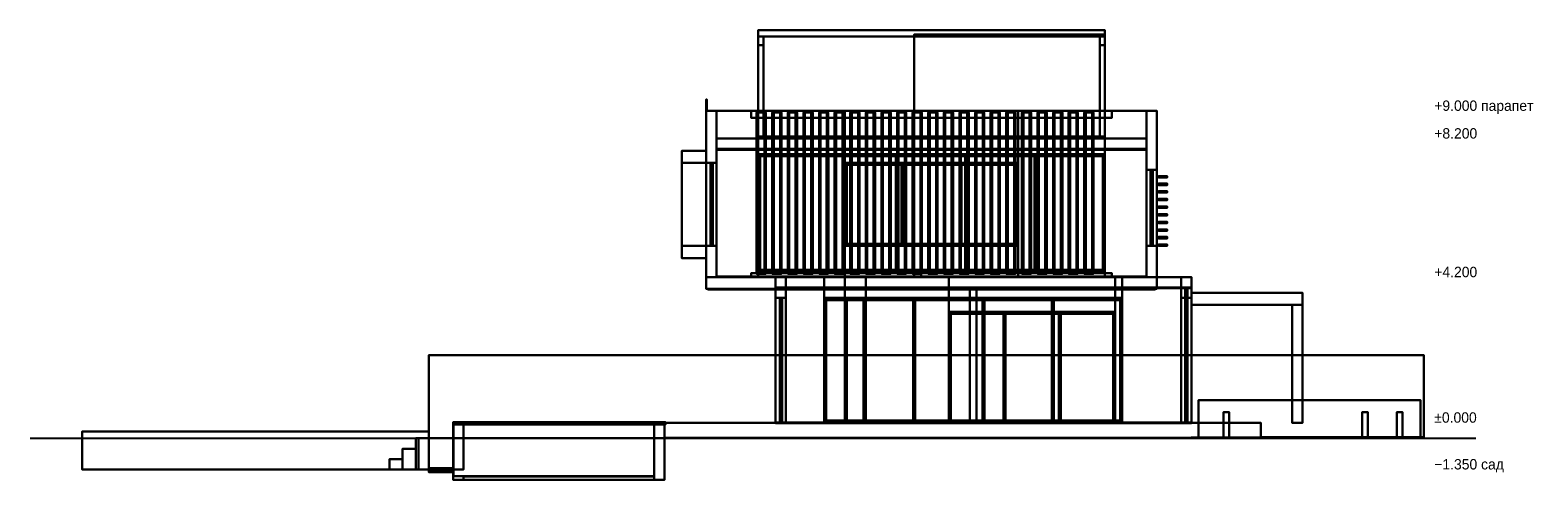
# Model space of a CAD drawing. Header units: metres. Extents: x -8.5 to 35, y -1.2 to 11.8.
import ezdxf

# ---------------------------------------------------------------- set-up
doc = ezdxf.new("R2010")
doc.units = ezdxf.units.M
for name, color, linetype in [('BOLLARD', 8, 'Continuous'), ('BRONZE', 8, 'Continuous'), ('CEILING', 8, 'Continuous'), ('COPING', 8, 'Continuous'), ('DECK_STONE', 8, 'Continuous'), ('DOOR_BRONZE', 8, 'Continuous'), ('FRAME', 8, 'Continuous'), ('GLASS', 5, 'Continuous'), ('GROUND', 8, 'Continuous'), ('HEDGE', 8, 'Continuous'), ('INTERIOR_FLOOR', 8, 'Continuous'), ('INTERIOR_WALL', 8, 'Continuous'), ('LEVEL', 3, 'Continuous'), ('PAVERS', 8, 'Continuous'), ('POOL_TILE', 8, 'Continuous'), ('RENDER_WHITE', 8, 'Continuous'), ('ROOF', 8, 'Continuous'), ('ROOF_DECK', 8, 'Continuous'), ('SOFFIT_WOOD', 8, 'Continuous'), ('TRAVERTINE', 8, 'Continuous')]:
    doc.layers.add(name, color=color, linetype=linetype)

msp = doc.modelspace()

# ---------------------------------------------------------------- linework, layer by layer
at = {"layer": 'BOLLARD'}
for points in [[(26.08, 0), (25.92, 0), (25.92, 0.75), (26.08, 0.75)], [(25.92, 0), (26.08, 0), (26.08, 0.75), (25.92, 0.75)], [(26.08, 0), (25.92, 0), (25.92, 0.75), (26.08, 0.75)], [(25.92, 0), (26.08, 0), (26.08, 0.75), (25.92, 0.75)], [(30.08, 0), (29.92, 0), (29.92, 0.75), (30.08, 0.75)], [(29.92, 0), (30.08, 0), (30.08, 0.75), (29.92, 0.75)], [(31.08, 0), (30.92, 0), (30.92, 0.75), (31.08, 0.75)], [(30.92, 0), (31.08, 0), (31.08, 0.75), (30.92, 0.75)], [(31.08, 0), (30.92, 0), (30.92, 0.75), (31.08, 0.75)], [(30.92, 0), (31.08, 0), (31.08, 0.75), (30.92, 0.75)]]:
    msp.add_lwpolyline(points, close=True, dxfattribs=at)
at = {"layer": 'BRONZE'}
for points in [[(22.5, 11.6), (12.5, 11.6), (12.5, 11.78), (22.5, 11.78)], [(12.5, 11.6), (22.5, 11.6), (22.5, 11.78), (12.5, 11.78)], [(22.5, 11.6), (12.5, 11.6), (12.5, 11.78), (22.5, 11.78)], [(12.5, 11.6), (22.5, 11.6), (22.5, 11.78), (12.5, 11.78)], [(22.5, 11.6), (12.5, 11.6), (12.5, 11.78), (22.5, 11.78)], [(12.5, 11.6), (22.5, 11.6), (22.5, 11.78), (12.5, 11.78)], [(22.5, 11.6), (12.5, 11.6), (12.5, 11.78), (22.5, 11.78)], [(12.5, 11.6), (22.5, 11.6), (22.5, 11.78), (12.5, 11.78)], [(22.5, 11.6), (12.5, 11.6), (12.5, 11.78), (22.5, 11.78)], [(12.5, 11.6), (22.5, 11.6), (22.5, 11.78), (12.5, 11.78)], [(22.5, 11.6), (12.5, 11.6), (12.5, 11.78), (22.5, 11.78)], [(12.5, 11.6), (22.5, 11.6), (22.5, 11.78), (12.5, 11.78)], [(22.5, 11.6), (12.5, 11.6), (12.5, 11.78), (22.5, 11.78)], [(12.5, 11.6), (22.5, 11.6), (22.5, 11.78), (12.5, 11.78)], [(22.5, 11.6), (12.5, 11.6), (12.5, 11.78), (22.5, 11.78)], [(12.5, 11.6), (22.5, 11.6), (22.5, 11.78), (12.5, 11.78)], [(22.5, 11.6), (12.5, 11.6), (12.5, 11.78), (22.5, 11.78)], [(12.5, 11.6), (22.5, 11.6), (22.5, 11.78), (12.5, 11.78)], [(22.5, 11.6), (12.5, 11.6), (12.5, 11.78), (22.5, 11.78)], [(12.5, 11.6), (22.5, 11.6), (22.5, 11.78), (12.5, 11.78)], [(22.5, 11.6), (12.5, 11.6), (12.5, 11.78), (22.5, 11.78)], [(12.5, 11.6), (22.5, 11.6), (22.5, 11.78), (12.5, 11.78)], [(22.5, 11.6), (12.5, 11.6), (12.5, 11.78), (22.5, 11.78)], [(12.5, 11.6), (22.5, 11.6), (22.5, 11.78), (12.5, 11.78)], [(22.5, 11.6), (12.5, 11.6), (12.5, 11.78), (22.5, 11.78)], [(12.5, 11.6), (22.5, 11.6), (22.5, 11.78), (12.5, 11.78)], [(22.5, 11.6), (12.5, 11.6), (12.5, 11.78), (22.5, 11.78)], [(12.5, 11.6), (22.5, 11.6), (22.5, 11.78), (12.5, 11.78)], [(22.5, 11.6), (12.5, 11.6), (12.5, 11.78), (22.5, 11.78)], [(12.5, 11.6), (22.5, 11.6), (22.5, 11.78), (12.5, 11.78)], [(22.5, 11.6), (12.5, 11.6), (12.5, 11.78), (22.5, 11.78)], [(12.5, 11.6), (22.5, 11.6), (22.5, 11.78), (12.5, 11.78)], [(22.5, 11.6), (12.5, 11.6), (12.5, 11.78), (22.5, 11.78)], [(12.5, 11.6), (22.5, 11.6), (22.5, 11.78), (12.5, 11.78)], [(22.5, 11.6), (12.5, 11.6), (12.5, 11.78), (22.5, 11.78)], [(12.5, 11.6), (22.5, 11.6), (22.5, 11.78), (12.5, 11.78)], [(22.5, 11.6), (12.5, 11.6), (12.5, 11.78), (22.5, 11.78)], [(12.5, 11.6), (22.5, 11.6), (22.5, 11.78), (12.5, 11.78)], [(22.5, 11.6), (12.5, 11.6), (12.5, 11.78), (22.5, 11.78)], [(12.5, 11.6), (22.5, 11.6), (22.5, 11.78), (12.5, 11.78)], [(22.5, 11.6), (12.5, 11.6), (12.5, 11.78), (22.5, 11.78)], [(12.5, 11.6), (22.5, 11.6), (22.5, 11.78), (12.5, 11.78)], [(22.5, 11.6), (12.5, 11.6), (12.5, 11.78), (22.5, 11.78)], [(12.5, 11.6), (22.5, 11.6), (22.5, 11.78), (12.5, 11.78)], [(22.5, 11.6), (12.5, 11.6), (12.5, 11.78), (22.5, 11.78)], [(12.5, 11.6), (22.5, 11.6), (22.5, 11.78), (12.5, 11.78)], [(22.5, 11.6), (12.5, 11.6), (12.5, 11.78), (22.5, 11.78)], [(12.5, 11.6), (22.5, 11.6), (22.5, 11.78), (12.5, 11.78)], [(22.5, 11.6), (12.5, 11.6), (12.5, 11.78), (22.5, 11.78)], [(12.5, 11.6), (22.5, 11.6), (22.5, 11.78), (12.5, 11.78)], [(22.5, 11.6), (12.5, 11.6), (12.5, 11.78), (22.5, 11.78)], [(12.5, 11.6), (22.5, 11.6), (22.5, 11.78), (12.5, 11.78)], [(22.5, 11.6), (12.5, 11.6), (12.5, 11.78), (22.5, 11.78)], [(12.5, 11.6), (22.5, 11.6), (22.5, 11.78), (12.5, 11.78)], [(22.5, 11.6), (12.5, 11.6), (12.5, 11.78), (22.5, 11.78)], [(12.5, 11.6), (22.5, 11.6), (22.5, 11.78), (12.5, 11.78)], [(22.5, 11.6), (12.5, 11.6), (12.5, 11.78), (22.5, 11.78)], [(12.5, 11.6), (22.5, 11.6), (22.5, 11.78), (12.5, 11.78)], [(22.5, 11.6), (12.5, 11.6), (12.5, 11.78), (22.5, 11.78)], [(12.5, 11.6), (22.5, 11.6), (22.5, 11.78), (12.5, 11.78)], [(22.5, 11.6), (12.5, 11.6), (12.5, 11.78), (22.5, 11.78)], [(12.5, 11.6), (22.5, 11.6), (22.5, 11.78), (12.5, 11.78)], [(22.5, 11.6), (12.5, 11.6), (12.5, 11.78), (22.5, 11.78)], [(12.5, 11.6), (22.5, 11.6), (22.5, 11.78), (12.5, 11.78)], [(22.5, 11.6), (12.5, 11.6), (12.5, 11.78), (22.5, 11.78)], [(12.5, 11.6), (22.5, 11.6), (22.5, 11.78), (12.5, 11.78)], [(22.5, 11.6), (12.5, 11.6), (12.5, 11.78), (22.5, 11.78)], [(12.5, 11.6), (22.5, 11.6), (22.5, 11.78), (12.5, 11.78)], [(22.5, 11.6), (12.5, 11.6), (12.5, 11.78), (22.5, 11.78)], [(12.5, 11.6), (22.5, 11.6), (22.5, 11.78), (12.5, 11.78)], [(22.5, 11.6), (12.5, 11.6), (12.5, 11.78), (22.5, 11.78)], [(12.5, 11.6), (22.5, 11.6), (22.5, 11.78), (12.5, 11.78)], [(22.5, 11.6), (12.5, 11.6), (12.5, 11.78), (22.5, 11.78)], [(12.5, 11.6), (22.5, 11.6), (22.5, 11.78), (12.5, 11.78)], [(22.5, 11.6), (12.5, 11.6), (12.5, 11.78), (22.5, 11.78)], [(12.5, 11.6), (22.5, 11.6), (22.5, 11.78), (12.5, 11.78)], [(22.5, 11.6), (12.5, 11.6), (12.5, 11.78), (22.5, 11.78)], [(12.5, 11.6), (22.5, 11.6), (22.5, 11.78), (12.5, 11.78)], [(22.5, 11.6), (12.5, 11.6), (12.5, 11.78), (22.5, 11.78)], [(12.5, 11.6), (22.5, 11.6), (22.5, 11.78), (12.5, 11.78)], [(22.5, 11.6), (12.5, 11.6), (12.5, 11.78), (22.5, 11.78)], [(12.5, 11.6), (22.5, 11.6), (22.5, 11.78), (12.5, 11.78)], [(22.5, 11.6), (12.5, 11.6), (12.5, 11.78), (22.5, 11.78)], [(12.5, 11.6), (22.5, 11.6), (22.5, 11.78), (12.5, 11.78)], [(22.5, 11.6), (12.5, 11.6), (12.5, 11.78), (22.5, 11.78)], [(12.5, 11.6), (22.5, 11.6), (22.5, 11.78), (12.5, 11.78)], [(22.5, 11.6), (12.5, 11.6), (12.5, 11.78), (22.5, 11.78)], [(12.5, 11.6), (22.5, 11.6), (22.5, 11.78), (12.5, 11.78)], [(22.5, 11.6), (12.5, 11.6), (12.5, 11.78), (22.5, 11.78)], [(12.5, 11.6), (22.5, 11.6), (22.5, 11.78), (12.5, 11.78)], [(22.5, 11.6), (12.5, 11.6), (12.5, 11.78), (22.5, 11.78)], [(12.5, 11.6), (22.5, 11.6), (22.5, 11.78), (12.5, 11.78)], [(22.5, 11.6), (12.5, 11.6), (12.5, 11.78), (22.5, 11.78)], [(12.5, 11.6), (22.5, 11.6), (22.5, 11.78), (12.5, 11.78)], [(22.5, 11.6), (12.5, 11.6), (12.5, 11.78), (22.5, 11.78)], [(12.5, 11.6), (22.5, 11.6), (22.5, 11.78), (12.5, 11.78)], [(22.5, 11.6), (12.5, 11.6), (12.5, 11.78), (22.5, 11.78)], [(12.5, 11.6), (22.5, 11.6), (22.5, 11.78), (12.5, 11.78)], [(22.5, 11.6), (12.5, 11.6), (12.5, 11.78), (22.5, 11.78)], [(12.5, 11.6), (22.5, 11.6), (22.5, 11.78), (12.5, 11.78)], [(22.5, 11.6), (12.5, 11.6), (12.5, 11.78), (22.5, 11.78)], [(12.5, 11.6), (22.5, 11.6), (22.5, 11.78), (12.5, 11.78)], [(22.5, 11.6), (12.5, 11.6), (12.5, 11.78), (22.5, 11.78)], [(12.5, 11.6), (22.5, 11.6), (22.5, 11.78), (12.5, 11.78)], [(22.5, 11.6), (12.5, 11.6), (12.5, 11.78), (22.5, 11.78)], [(12.5, 11.6), (22.5, 11.6), (22.5, 11.78), (12.5, 11.78)], [(22.5, 11.6), (12.5, 11.6), (12.5, 11.78), (22.5, 11.78)], [(12.5, 11.6), (22.5, 11.6), (22.5, 11.78), (12.5, 11.78)], [(22.5, 11.6), (12.5, 11.6), (12.5, 11.78), (22.5, 11.78)], [(12.5, 11.6), (22.5, 11.6), (22.5, 11.78), (12.5, 11.78)], [(22.5, 11.6), (12.5, 11.6), (12.5, 11.78), (22.5, 11.78)], [(12.5, 11.6), (22.5, 11.6), (22.5, 11.78), (12.5, 11.78)], [(22.5, 11.6), (12.5, 11.6), (12.5, 11.78), (22.5, 11.78)], [(12.5, 11.6), (22.5, 11.6), (22.5, 11.78), (12.5, 11.78)], [(22.5, 11.6), (12.5, 11.6), (12.5, 11.78), (22.5, 11.78)], [(12.5, 11.6), (22.5, 11.6), (22.5, 11.78), (12.5, 11.78)], [(22.5, 11.6), (12.5, 11.6), (12.5, 11.78), (22.5, 11.78)], [(12.5, 11.6), (22.5, 11.6), (22.5, 11.78), (12.5, 11.78)], [(22.5, 11.6), (12.5, 11.6), (12.5, 11.78), (22.5, 11.78)], [(12.5, 11.6), (22.5, 11.6), (22.5, 11.78), (12.5, 11.78)], [(22.5, 11.6), (12.5, 11.6), (12.5, 11.78), (22.5, 11.78)], [(12.5, 11.6), (22.5, 11.6), (22.5, 11.78), (12.5, 11.78)], [(22.5, 11.6), (12.5, 11.6), (12.5, 11.78), (22.5, 11.78)], [(12.5, 11.6), (22.5, 11.6), (22.5, 11.78), (12.5, 11.78)], [(22.5, 11.6), (12.5, 11.6), (12.5, 11.78), (22.5, 11.78)], [(12.5, 11.6), (22.5, 11.6), (22.5, 11.78), (12.5, 11.78)], [(12.65, 11.35), (12.5, 11.35), (12.5, 11.6), (12.65, 11.6)], [(12.5, 11.35), (12.65, 11.35), (12.65, 11.6), (12.5, 11.6)], [(12.65, 8.65), (12.5, 8.65), (12.5, 11.35), (12.65, 11.35)], [(12.5, 8.65), (12.65, 8.65), (12.65, 11.35), (12.5, 11.35)], [(12.65, 8.65), (12.5, 8.65), (12.5, 11.35), (12.65, 11.35)], [(12.5, 8.65), (12.65, 8.65), (12.65, 11.35), (12.5, 11.35)], [(22.5, 11.35), (22.35, 11.35), (22.35, 11.6), (22.5, 11.6)], [(22.35, 11.35), (22.5, 11.35), (22.5, 11.6), (22.35, 11.6)], [(22.5, 8.65), (22.35, 8.65), (22.35, 11.35), (22.5, 11.35)], [(22.35, 8.65), (22.5, 8.65), (22.5, 11.35), (22.35, 11.35)], [(22.5, 8.65), (22.35, 8.65), (22.35, 11.35), (22.5, 11.35)], [(22.35, 8.65), (22.5, 8.65), (22.5, 11.35), (22.35, 11.35)], [(22.7, 9.25), (12.3, 9.25), (12.3, 9.45), (22.7, 9.45)], [(12.3, 9.25), (22.7, 9.25), (22.7, 9.45), (12.3, 9.45)], [(12.6784, 4.75), (12.4534, 4.75), (12.4534, 9.4), (12.6784, 9.4)], [(12.4534, 4.75), (12.4967, 4.75), (12.4967, 9.4), (12.4534, 9.4)], [(12.4967, 4.75), (12.7217, 4.75), (12.7217, 9.4), (12.4967, 9.4)], [(12.7217, 4.75), (12.6784, 4.75), (12.6784, 9.4), (12.7217, 9.4)], [(13.1283, 4.75), (12.9033, 4.75), (12.9033, 9.4), (13.1283, 9.4)], [(12.9033, 4.75), (12.9466, 4.75), (12.9466, 9.4), (12.9033, 9.4)], [(12.9466, 4.75), (13.1716, 4.75), (13.1716, 9.4), (12.9466, 9.4)], [(13.1716, 4.75), (13.1283, 4.75), (13.1283, 9.4), (13.1716, 9.4)], [(13.5784, 4.75), (13.3534, 4.75), (13.3534, 9.4), (13.5784, 9.4)], [(13.3534, 4.75), (13.3966, 4.75), (13.3966, 9.4), (13.3534, 9.4)], [(13.3966, 4.75), (13.6217, 4.75), (13.6217, 9.4), (13.3966, 9.4)], [(13.6217, 4.75), (13.5784, 4.75), (13.5784, 9.4), (13.6217, 9.4)], [(14.0283, 4.75), (13.8034, 4.75), (13.8034, 9.4), (14.0283, 9.4)], [(13.8034, 4.75), (13.8467, 4.75), (13.8467, 9.4), (13.8034, 9.4)], [(13.8467, 4.75), (14.0716, 4.75), (14.0716, 9.4), (13.8467, 9.4)], [(14.0716, 4.75), (14.0283, 4.75), (14.0283, 9.4), (14.0716, 9.4)], [(14.4784, 4.75), (14.2533, 4.75), (14.2533, 9.4), (14.4784, 9.4)], [(14.2533, 4.75), (14.2966, 4.75), (14.2966, 9.4), (14.2533, 9.4)], [(14.2966, 4.75), (14.5216, 4.75), (14.5216, 9.4), (14.2966, 9.4)], [(14.5216, 4.75), (14.4784, 4.75), (14.4784, 9.4), (14.5216, 9.4)], [(14.9284, 4.75), (14.7034, 4.75), (14.7034, 9.4), (14.9284, 9.4)], [(14.7034, 4.75), (14.7467, 4.75), (14.7467, 9.4), (14.7034, 9.4)], [(14.7467, 4.75), (14.9717, 4.75), (14.9717, 9.4), (14.7467, 9.4)], [(14.9717, 4.75), (14.9284, 4.75), (14.9284, 9.4), (14.9717, 9.4)], [(15.3783, 4.75), (15.1533, 4.75), (15.1533, 9.4), (15.3783, 9.4)], [(15.1533, 4.75), (15.1966, 4.75), (15.1966, 9.4), (15.1533, 9.4)], [(15.1966, 4.75), (15.4216, 4.75), (15.4216, 9.4), (15.1966, 9.4)], [(15.4216, 4.75), (15.3783, 4.75), (15.3783, 9.4), (15.4216, 9.4)], [(15.8284, 4.75), (15.6034, 4.75), (15.6034, 9.4), (15.8284, 9.4)], [(15.6034, 4.75), (15.6466, 4.75), (15.6466, 9.4), (15.6034, 9.4)], [(15.6466, 4.75), (15.8717, 4.75), (15.8717, 9.4), (15.6466, 9.4)], [(15.8717, 4.75), (15.8284, 4.75), (15.8284, 9.4), (15.8717, 9.4)], [(16.2783, 4.75), (16.0533, 4.75), (16.0533, 9.4), (16.2783, 9.4)], [(16.0533, 4.75), (16.0967, 4.75), (16.0967, 9.4), (16.0533, 9.4)], [(16.0967, 4.75), (16.3217, 4.75), (16.3217, 9.4), (16.0967, 9.4)], [(16.3217, 4.75), (16.2783, 4.75), (16.2783, 9.4), (16.3217, 9.4)], [(16.7283, 4.75), (16.5034, 4.75), (16.5034, 9.4), (16.7283, 9.4)], [(16.5034, 4.75), (16.5466, 4.75), (16.5466, 9.4), (16.5034, 9.4)], [(16.5466, 4.75), (16.7717, 4.75), (16.7717, 9.4), (16.5466, 9.4)], [(16.7717, 4.75), (16.7283, 4.75), (16.7283, 9.4), (16.7717, 9.4)], [(17.1783, 4.75), (16.9534, 4.75), (16.9534, 9.4), (17.1783, 9.4)], [(16.9534, 4.75), (16.9966, 4.75), (16.9966, 9.4), (16.9534, 9.4)], [(16.9966, 4.75), (17.2217, 4.75), (17.2217, 9.4), (16.9966, 9.4)], [(17.2217, 4.75), (17.1783, 4.75), (17.1783, 9.4), (17.2217, 9.4)], [(17.6284, 4.75), (17.4033, 4.75), (17.4033, 9.4), (17.6284, 9.4)], [(17.4033, 4.75), (17.4467, 4.75), (17.4467, 9.4), (17.4033, 9.4)], [(17.4467, 4.75), (17.6716, 4.75), (17.6716, 9.4), (17.4467, 9.4)], [(17.6716, 4.75), (17.6284, 4.75), (17.6284, 9.4), (17.6716, 9.4)], [(18.0784, 4.75), (17.8533, 4.75), (17.8533, 9.4), (18.0784, 9.4)], [(17.8533, 4.75), (17.8967, 4.75), (17.8967, 9.4), (17.8533, 9.4)], [(17.8967, 4.75), (18.1216, 4.75), (18.1216, 9.4), (17.8967, 9.4)], [(18.1216, 4.75), (18.0784, 4.75), (18.0784, 9.4), (18.1216, 9.4)], [(18.5283, 4.75), (18.3033, 4.75), (18.3033, 9.4), (18.5283, 9.4)], [(18.3033, 4.75), (18.3467, 4.75), (18.3467, 9.4), (18.3033, 9.4)], [(18.3467, 4.75), (18.5717, 4.75), (18.5717, 9.4), (18.3467, 9.4)], [(18.5717, 4.75), (18.5283, 4.75), (18.5283, 9.4), (18.5717, 9.4)], [(18.9783, 4.75), (18.7534, 4.75), (18.7534, 9.4), (18.9783, 9.4)], [(18.7534, 4.75), (18.7966, 4.75), (18.7966, 9.4), (18.7534, 9.4)], [(18.7966, 4.75), (19.0217, 4.75), (19.0217, 9.4), (18.7966, 9.4)], [(19.0217, 4.75), (18.9783, 4.75), (18.9783, 9.4), (19.0217, 9.4)], [(19.4283, 4.75), (19.2034, 4.75), (19.2034, 9.4), (19.4283, 9.4)], [(19.2034, 4.75), (19.2466, 4.75), (19.2466, 9.4), (19.2034, 9.4)], [(19.2466, 4.75), (19.4717, 4.75), (19.4717, 9.4), (19.2466, 9.4)], [(19.4717, 4.75), (19.4283, 4.75), (19.4283, 9.4), (19.4717, 9.4)], [(19.8784, 4.75), (19.6533, 4.75), (19.6533, 9.4), (19.8784, 9.4)], [(19.6533, 4.75), (19.6967, 4.75), (19.6967, 9.4), (19.6533, 9.4)], [(19.6967, 4.75), (19.9216, 4.75), (19.9216, 9.4), (19.6967, 9.4)], [(19.9216, 4.75), (19.8784, 4.75), (19.8784, 9.4), (19.9216, 9.4)], [(20.3284, 4.75), (20.1033, 4.75), (20.1033, 9.4), (20.3284, 9.4)], [(20.1033, 4.75), (20.1467, 4.75), (20.1467, 9.4), (20.1033, 9.4)], [(20.1467, 4.75), (20.3716, 4.75), (20.3716, 9.4), (20.1467, 9.4)], [(20.3716, 4.75), (20.3284, 4.75), (20.3284, 9.4), (20.3716, 9.4)], [(20.7783, 4.75), (20.5533, 4.75), (20.5533, 9.4), (20.7783, 9.4)], [(20.5533, 4.75), (20.5967, 4.75), (20.5967, 9.4), (20.5533, 9.4)], [(20.5967, 4.75), (20.8217, 4.75), (20.8217, 9.4), (20.5967, 9.4)], [(20.8217, 4.75), (20.7783, 4.75), (20.7783, 9.4), (20.8217, 9.4)], [(21.2283, 4.75), (21.0034, 4.75), (21.0034, 9.4), (21.2283, 9.4)], [(21.0034, 4.75), (21.0466, 4.75), (21.0466, 9.4), (21.0034, 9.4)], [(21.0466, 4.75), (21.2717, 4.75), (21.2717, 9.4), (21.0466, 9.4)], [(21.2717, 4.75), (21.2283, 4.75), (21.2283, 9.4), (21.2717, 9.4)], [(21.6783, 4.75), (21.4534, 4.75), (21.4534, 9.4), (21.6783, 9.4)], [(21.4534, 4.75), (21.4966, 4.75), (21.4966, 9.4), (21.4534, 9.4)], [(21.4966, 4.75), (21.7217, 4.75), (21.7217, 9.4), (21.4966, 9.4)], [(21.7217, 4.75), (21.6783, 4.75), (21.6783, 9.4), (21.7217, 9.4)], [(22.1284, 4.75), (21.9033, 4.75), (21.9033, 9.4), (22.1284, 9.4)], [(21.9033, 4.75), (21.9467, 4.75), (21.9467, 9.4), (21.9033, 9.4)], [(21.9467, 4.75), (22.1716, 4.75), (22.1716, 9.4), (21.9467, 9.4)], [(22.1716, 4.75), (22.1284, 4.75), (22.1284, 9.4), (22.1716, 9.4)], [(24.3, 7.53), (24.05, 7.53), (24.05, 7.57), (24.3, 7.57)], [(24.05, 7.53), (24.3, 7.53), (24.3, 7.57), (24.05, 7.57)], [(24.3, 7.53), (24.05, 7.53), (24.05, 7.57), (24.3, 7.57)], [(24.05, 7.53), (24.3, 7.53), (24.3, 7.57), (24.05, 7.57)], [(24.3, 7.53), (24.05, 7.53), (24.05, 7.57), (24.3, 7.57)], [(24.05, 7.53), (24.3, 7.53), (24.3, 7.57), (24.05, 7.57)], [(24.3, 7.31), (24.05, 7.31), (24.05, 7.35), (24.3, 7.35)], [(24.05, 7.31), (24.3, 7.31), (24.3, 7.35), (24.05, 7.35)], [(24.3, 7.31), (24.05, 7.31), (24.05, 7.35), (24.3, 7.35)], [(24.05, 7.31), (24.3, 7.31), (24.3, 7.35), (24.05, 7.35)], [(24.3, 7.31), (24.05, 7.31), (24.05, 7.35), (24.3, 7.35)], [(24.05, 7.31), (24.3, 7.31), (24.3, 7.35), (24.05, 7.35)], [(24.3, 7.09), (24.05, 7.09), (24.05, 7.13), (24.3, 7.13)], [(24.05, 7.09), (24.3, 7.09), (24.3, 7.13), (24.05, 7.13)], [(24.3, 7.09), (24.05, 7.09), (24.05, 7.13), (24.3, 7.13)], [(24.05, 7.09), (24.3, 7.09), (24.3, 7.13), (24.05, 7.13)], [(24.3, 7.09), (24.05, 7.09), (24.05, 7.13), (24.3, 7.13)], [(24.05, 7.09), (24.3, 7.09), (24.3, 7.13), (24.05, 7.13)], [(24.3, 6.87), (24.05, 6.87), (24.05, 6.91), (24.3, 6.91)], [(24.05, 6.87), (24.3, 6.87), (24.3, 6.91), (24.05, 6.91)], [(24.3, 6.87), (24.05, 6.87), (24.05, 6.91), (24.3, 6.91)], [(24.05, 6.87), (24.3, 6.87), (24.3, 6.91), (24.05, 6.91)], [(24.3, 6.87), (24.05, 6.87), (24.05, 6.91), (24.3, 6.91)], [(24.05, 6.87), (24.3, 6.87), (24.3, 6.91), (24.05, 6.91)], [(24.3, 6.65), (24.05, 6.65), (24.05, 6.69), (24.3, 6.69)], [(24.05, 6.65), (24.3, 6.65), (24.3, 6.69), (24.05, 6.69)], [(24.3, 6.65), (24.05, 6.65), (24.05, 6.69), (24.3, 6.69)], [(24.05, 6.65), (24.3, 6.65), (24.3, 6.69), (24.05, 6.69)], [(24.3, 6.65), (24.05, 6.65), (24.05, 6.69), (24.3, 6.69)], [(24.05, 6.65), (24.3, 6.65), (24.3, 6.69), (24.05, 6.69)], [(24.3, 6.43), (24.05, 6.43), (24.05, 6.47), (24.3, 6.47)], [(24.05, 6.43), (24.3, 6.43), (24.3, 6.47), (24.05, 6.47)], [(24.3, 6.43), (24.05, 6.43), (24.05, 6.47), (24.3, 6.47)], [(24.05, 6.43), (24.3, 6.43), (24.3, 6.47), (24.05, 6.47)], [(24.3, 6.43), (24.05, 6.43), (24.05, 6.47), (24.3, 6.47)], [(24.05, 6.43), (24.3, 6.43), (24.3, 6.47), (24.05, 6.47)], [(24.3, 6.21), (24.05, 6.21), (24.05, 6.25), (24.3, 6.25)], [(24.05, 6.21), (24.3, 6.21), (24.3, 6.25), (24.05, 6.25)], [(24.3, 6.21), (24.05, 6.21), (24.05, 6.25), (24.3, 6.25)], [(24.05, 6.21), (24.3, 6.21), (24.3, 6.25), (24.05, 6.25)], [(24.3, 6.21), (24.05, 6.21), (24.05, 6.25), (24.3, 6.25)], [(24.05, 6.21), (24.3, 6.21), (24.3, 6.25), (24.05, 6.25)], [(24.3, 5.99), (24.05, 5.99), (24.05, 6.03), (24.3, 6.03)], [(24.05, 5.99), (24.3, 5.99), (24.3, 6.03), (24.05, 6.03)], [(24.3, 5.99), (24.05, 5.99), (24.05, 6.03), (24.3, 6.03)], [(24.05, 5.99), (24.3, 5.99), (24.3, 6.03), (24.05, 6.03)], [(24.3, 5.99), (24.05, 5.99), (24.05, 6.03), (24.3, 6.03)], [(24.05, 5.99), (24.3, 5.99), (24.3, 6.03), (24.05, 6.03)], [(24.3, 5.77), (24.05, 5.77), (24.05, 5.81), (24.3, 5.81)], [(24.05, 5.77), (24.3, 5.77), (24.3, 5.81), (24.05, 5.81)], [(24.3, 5.77), (24.05, 5.77), (24.05, 5.81), (24.3, 5.81)], [(24.05, 5.77), (24.3, 5.77), (24.3, 5.81), (24.05, 5.81)], [(24.3, 5.77), (24.05, 5.77), (24.05, 5.81), (24.3, 5.81)], [(24.05, 5.77), (24.3, 5.77), (24.3, 5.81), (24.05, 5.81)], [(24.3, 5.55), (24.05, 5.55), (24.05, 5.59), (24.3, 5.59)], [(24.05, 5.55), (24.3, 5.55), (24.3, 5.59), (24.05, 5.59)], [(24.3, 5.55), (24.05, 5.55), (24.05, 5.59), (24.3, 5.59)], [(24.05, 5.55), (24.3, 5.55), (24.3, 5.59), (24.05, 5.59)], [(24.3, 5.55), (24.05, 5.55), (24.05, 5.59), (24.3, 5.59)], [(24.05, 5.55), (24.3, 5.55), (24.3, 5.59), (24.05, 5.59)], [(22.7, 4.65), (12.3, 4.65), (12.3, 4.77), (22.7, 4.77)], [(12.3, 4.65), (22.7, 4.65), (22.7, 4.77), (12.3, 4.77)]]:
    msp.add_lwpolyline(points, close=True, dxfattribs=at)
at = {"layer": 'CEILING'}
for points in [[(23.7, 8.33), (11.3, 8.33), (11.3, 8.35), (23.7, 8.35)], [(11.3, 8.33), (23.7, 8.33), (23.7, 8.35), (11.3, 8.35)], [(25, 4.33), (13, 4.33), (13, 4.35), (25, 4.35)], [(13, 4.33), (25, 4.33), (25, 4.35), (13, 4.35)]]:
    msp.add_lwpolyline(points, close=True, dxfattribs=at)
at = {"layer": 'COPING'}
for points in [[(9.83, 0.4), (3.7, 0.4), (3.7, 0.47), (9.83, 0.47)], [(3.7, 0.4), (9.83, 0.4), (9.83, 0.47), (3.7, 0.47)], [(9.83, 0.4), (3.7, 0.4), (3.7, 0.47), (9.83, 0.47)], [(3.7, 0.4), (9.83, 0.4), (9.83, 0.47), (3.7, 0.47)], [(9.83, 0.4), (9.48, 0.4), (9.48, 0.47), (9.83, 0.47)], [(9.48, 0.4), (9.83, 0.4), (9.83, 0.47), (9.48, 0.47)]]:
    msp.add_lwpolyline(points, close=True, dxfattribs=at)
at = {"layer": 'DECK_STONE'}
for points in [[(27, 0), (9.8, 0), (9.8, 0.45), (27, 0.45)], [(9.8, 0), (27, 0), (27, 0.45), (9.8, 0.45)], [(3, -0.9), (2.62, -0.9), (2.62, 0), (3, 0)], [(2.62, -0.9), (3, -0.9), (3, 0), (2.62, 0)], [(2.62, -0.9), (2.24, -0.9), (2.24, -0.3), (2.62, -0.3)], [(2.24, -0.9), (2.62, -0.9), (2.62, -0.3), (2.24, -0.3)], [(2.24, -0.9), (1.86, -0.9), (1.86, -0.6), (2.24, -0.6)], [(1.86, -0.9), (2.24, -0.9), (2.24, -0.6), (1.86, -0.6)]]:
    msp.add_lwpolyline(points, close=True, dxfattribs=at)
at = {"layer": 'DOOR_BRONZE'}
for points in [[(24.851, 0.48), (24.839, 0.48), (24.839, 4.32), (24.851, 4.32)], [(24.839, 0.48), (24.851, 0.48), (24.851, 4.32), (24.839, 4.32)]]:
    msp.add_lwpolyline(points, close=True, dxfattribs=at)
at = {"layer": 'FRAME'}
for points in [[(11.02, 9.75), (11, 9.75), (11, 9.78), (11.02, 9.78)], [(11, 9.75), (11.02, 9.75), (11.02, 9.78), (11, 9.78)], [(11.19, 7.89), (11.12, 7.89), (11.12, 7.95), (11.19, 7.95)], [(11.19, 5.55), (11.12, 5.55), (11.12, 7.95), (11.19, 7.95)], [(11.12, 5.55), (11.19, 5.55), (11.19, 7.95), (11.12, 7.95)], [(11.19, 5.55), (11.12, 5.55), (11.12, 7.95), (11.19, 7.95)], [(11.12, 5.55), (11.19, 5.55), (11.19, 7.95), (11.12, 7.95)], [(11.19, 5.55), (11.12, 5.55), (11.12, 7.95), (11.19, 7.95)], [(11.12, 5.55), (11.19, 5.55), (11.19, 7.95), (11.12, 7.95)], [(11.19, 5.55), (11.12, 5.55), (11.12, 7.95), (11.19, 7.95)], [(11.12, 5.55), (11.19, 5.55), (11.19, 7.95), (11.12, 7.95)], [(11.19, 5.55), (11.12, 5.55), (11.12, 7.95), (11.19, 7.95)], [(11.12, 5.55), (11.19, 5.55), (11.19, 7.95), (11.12, 7.95)], [(11.19, 5.55), (11.12, 5.55), (11.12, 7.95), (11.19, 7.95)], [(11.12, 5.55), (11.19, 5.55), (11.19, 7.95), (11.12, 7.95)], [(11.19, 5.55), (11.12, 5.55), (11.12, 7.95), (11.19, 7.95)], [(11.12, 5.55), (11.19, 5.55), (11.19, 7.95), (11.12, 7.95)], [(11.19, 5.55), (11.12, 5.55), (11.12, 7.95), (11.19, 7.95)], [(11.12, 7.89), (11.19, 7.89), (11.19, 7.95), (11.12, 7.95)], [(11.12, 5.55), (11.19, 5.55), (11.19, 7.95), (11.12, 7.95)], [(22.5, 8.14), (12.5, 8.14), (12.5, 8.2), (22.5, 8.2)], [(12.56, 4.8), (12.5, 4.8), (12.5, 8.2), (12.56, 8.2)], [(12.5, 8.14), (22.5, 8.14), (22.5, 8.2), (12.5, 8.2)], [(12.5, 4.8), (12.56, 4.8), (12.56, 8.2), (12.5, 8.2)], [(14.53, 4.8), (14.47, 4.8), (14.47, 8.2), (14.53, 8.2)], [(14.47, 4.8), (14.53, 4.8), (14.53, 8.2), (14.47, 8.2)], [(20, 7.89), (15, 7.89), (15, 7.95), (20, 7.95)], [(15.06, 5.55), (15, 5.55), (15, 7.95), (15.06, 7.95)], [(15, 7.89), (20, 7.89), (20, 7.95), (15, 7.95)], [(15, 5.55), (15.06, 5.55), (15.06, 7.95), (15, 7.95)], [(16.53, 4.8), (16.47, 4.8), (16.47, 8.2), (16.53, 8.2)], [(16.47, 4.8), (16.53, 4.8), (16.53, 8.2), (16.47, 8.2)], [(16.6967, 5.55), (16.6367, 5.55), (16.6367, 7.95), (16.6967, 7.95)], [(16.6367, 5.55), (16.6967, 5.55), (16.6967, 7.95), (16.6367, 7.95)], [(18.3633, 5.55), (18.3033, 5.55), (18.3033, 7.95), (18.3633, 7.95)], [(18.3033, 5.55), (18.3633, 5.55), (18.3633, 7.95), (18.3033, 7.95)], [(18.53, 4.8), (18.47, 4.8), (18.47, 8.2), (18.53, 8.2)], [(18.47, 4.8), (18.53, 4.8), (18.53, 8.2), (18.47, 8.2)], [(20, 5.55), (19.94, 5.55), (19.94, 7.95), (20, 7.95)], [(19.94, 5.55), (20, 5.55), (20, 7.95), (19.94, 7.95)], [(20.53, 4.8), (20.47, 4.8), (20.47, 8.2), (20.53, 8.2)], [(20.47, 4.8), (20.53, 4.8), (20.53, 8.2), (20.47, 8.2)], [(22.5, 4.8), (22.44, 4.8), (22.44, 8.2), (22.5, 8.2)], [(22.44, 4.8), (22.5, 4.8), (22.5, 8.2), (22.44, 8.2)], [(23.88, 7.69), (23.81, 7.69), (23.81, 7.75), (23.88, 7.75)], [(23.88, 5.55), (23.81, 5.55), (23.81, 7.75), (23.88, 7.75)], [(23.81, 5.55), (23.88, 5.55), (23.88, 7.75), (23.81, 7.75)], [(23.88, 5.55), (23.81, 5.55), (23.81, 7.75), (23.88, 7.75)], [(23.81, 5.55), (23.88, 5.55), (23.88, 7.75), (23.81, 7.75)], [(23.88, 5.55), (23.81, 5.55), (23.81, 7.75), (23.88, 7.75)], [(23.81, 7.69), (23.88, 7.69), (23.88, 7.75), (23.81, 7.75)], [(23.81, 5.55), (23.88, 5.55), (23.88, 7.75), (23.81, 7.75)], [(23.88, 7.69), (23.81, 7.69), (23.81, 7.75), (23.88, 7.75)], [(23.88, 5.55), (23.81, 5.55), (23.81, 7.75), (23.88, 7.75)], [(23.81, 5.55), (23.88, 5.55), (23.88, 7.75), (23.81, 7.75)], [(23.88, 5.55), (23.81, 5.55), (23.81, 7.75), (23.88, 7.75)], [(23.81, 5.55), (23.88, 5.55), (23.88, 7.75), (23.81, 7.75)], [(23.88, 5.55), (23.81, 5.55), (23.81, 7.75), (23.88, 7.75)], [(23.81, 7.69), (23.88, 7.69), (23.88, 7.75), (23.81, 7.75)], [(23.81, 5.55), (23.88, 5.55), (23.88, 7.75), (23.81, 7.75)], [(23.88, 7.69), (23.81, 7.69), (23.81, 7.75), (23.88, 7.75)], [(23.88, 5.55), (23.81, 5.55), (23.81, 7.75), (23.88, 7.75)], [(23.81, 5.55), (23.88, 5.55), (23.88, 7.75), (23.81, 7.75)], [(23.88, 5.55), (23.81, 5.55), (23.81, 7.75), (23.88, 7.75)], [(23.81, 5.55), (23.88, 5.55), (23.88, 7.75), (23.81, 7.75)], [(23.88, 5.55), (23.81, 5.55), (23.81, 7.75), (23.88, 7.75)], [(23.81, 7.69), (23.88, 7.69), (23.88, 7.75), (23.81, 7.75)], [(23.81, 5.55), (23.88, 5.55), (23.88, 7.75), (23.81, 7.75)], [(11.19, 5.55), (11.12, 5.55), (11.12, 5.61), (11.19, 5.61)], [(11.12, 5.55), (11.19, 5.55), (11.19, 5.61), (11.12, 5.61)], [(20, 5.55), (15, 5.55), (15, 5.61), (20, 5.61)], [(15, 5.55), (20, 5.55), (20, 5.61), (15, 5.61)], [(23.88, 5.55), (23.81, 5.55), (23.81, 5.61), (23.88, 5.61)], [(23.81, 5.55), (23.88, 5.55), (23.88, 5.61), (23.81, 5.61)], [(23.88, 5.55), (23.81, 5.55), (23.81, 5.61), (23.88, 5.61)], [(23.81, 5.55), (23.88, 5.55), (23.88, 5.61), (23.81, 5.61)], [(23.88, 5.55), (23.81, 5.55), (23.81, 5.61), (23.88, 5.61)], [(23.81, 5.55), (23.88, 5.55), (23.88, 5.61), (23.81, 5.61)], [(22.5, 4.8), (12.5, 4.8), (12.5, 4.86), (22.5, 4.86)], [(12.5, 4.8), (22.5, 4.8), (22.5, 4.86), (12.5, 4.86)], [(24.88, 4.29), (24.81, 4.29), (24.81, 4.35), (24.88, 4.35)], [(24.88, 0.45), (24.81, 0.45), (24.81, 4.35), (24.88, 4.35)], [(24.81, 0.45), (24.88, 0.45), (24.88, 4.35), (24.81, 4.35)], [(24.88, 0.45), (24.81, 0.45), (24.81, 4.35), (24.88, 4.35)], [(24.81, 4.29), (24.88, 4.29), (24.88, 4.35), (24.81, 4.35)], [(24.81, 0.45), (24.88, 0.45), (24.88, 4.35), (24.81, 4.35)], [(13.19, 3.99), (13.12, 3.99), (13.12, 4.05), (13.19, 4.05)], [(13.19, 0.45), (13.12, 0.45), (13.12, 4.05), (13.19, 4.05)], [(13.12, 0.45), (13.19, 0.45), (13.19, 4.05), (13.12, 4.05)], [(13.19, 0.45), (13.12, 0.45), (13.12, 4.05), (13.19, 4.05)], [(13.12, 0.45), (13.19, 0.45), (13.19, 4.05), (13.12, 4.05)], [(13.19, 0.45), (13.12, 0.45), (13.12, 4.05), (13.19, 4.05)], [(13.12, 0.45), (13.19, 0.45), (13.19, 4.05), (13.12, 4.05)], [(13.19, 0.45), (13.12, 0.45), (13.12, 4.05), (13.19, 4.05)], [(13.12, 0.45), (13.19, 0.45), (13.19, 4.05), (13.12, 4.05)], [(13.19, 0.45), (13.12, 0.45), (13.12, 4.05), (13.19, 4.05)], [(13.12, 0.45), (13.19, 0.45), (13.19, 4.05), (13.12, 4.05)], [(13.19, 0.45), (13.12, 0.45), (13.12, 4.05), (13.19, 4.05)], [(13.12, 0.45), (13.19, 0.45), (13.19, 4.05), (13.12, 4.05)], [(13.19, 0.45), (13.12, 0.45), (13.12, 4.05), (13.19, 4.05)], [(13.12, 3.99), (13.19, 3.99), (13.19, 4.05), (13.12, 4.05)], [(13.12, 0.45), (13.19, 0.45), (13.19, 4.05), (13.12, 4.05)], [(15.6, 3.99), (14.4, 3.99), (14.4, 4.05), (15.6, 4.05)], [(14.46, 0.45), (14.4, 0.45), (14.4, 4.05), (14.46, 4.05)], [(14.4, 3.99), (15.6, 3.99), (15.6, 4.05), (14.4, 4.05)], [(14.4, 0.45), (14.46, 0.45), (14.46, 4.05), (14.4, 4.05)], [(23, 3.99), (15, 3.99), (15, 4.05), (23, 4.05)], [(15.06, 0.45), (15, 0.45), (15, 4.05), (15.06, 4.05)], [(15, 3.99), (23, 3.99), (23, 4.05), (15, 4.05)], [(15, 0.45), (15.06, 0.45), (15.06, 4.05), (15, 4.05)], [(15.6, 0.45), (15.54, 0.45), (15.54, 4.05), (15.6, 4.05)], [(15.54, 0.45), (15.6, 0.45), (15.6, 4.05), (15.54, 4.05)], [(17.03, 0.45), (16.97, 0.45), (16.97, 4.05), (17.03, 4.05)], [(16.97, 0.45), (17.03, 0.45), (17.03, 4.05), (16.97, 4.05)], [(19.03, 0.45), (18.97, 0.45), (18.97, 4.05), (19.03, 4.05)], [(18.97, 0.45), (19.03, 0.45), (19.03, 4.05), (18.97, 4.05)], [(21.03, 0.45), (20.97, 0.45), (20.97, 4.05), (21.03, 4.05)], [(20.97, 0.45), (21.03, 0.45), (21.03, 4.05), (20.97, 4.05)], [(23, 0.45), (22.94, 0.45), (22.94, 4.05), (23, 4.05)], [(22.94, 0.45), (23, 0.45), (23, 4.05), (22.94, 4.05)], [(24.88, 3.99), (24.81, 3.99), (24.81, 4.05), (24.88, 4.05)], [(24.88, 0.45), (24.81, 0.45), (24.81, 4.05), (24.88, 4.05)], [(24.81, 0.45), (24.88, 0.45), (24.88, 4.05), (24.81, 4.05)], [(24.88, 0.45), (24.81, 0.45), (24.81, 4.05), (24.88, 4.05)], [(24.81, 3.99), (24.88, 3.99), (24.88, 4.05), (24.81, 4.05)], [(24.81, 0.45), (24.88, 0.45), (24.88, 4.05), (24.81, 4.05)], [(24.88, 3.99), (24.81, 3.99), (24.81, 4.05), (24.88, 4.05)], [(24.88, 0.45), (24.81, 0.45), (24.81, 4.05), (24.88, 4.05)], [(24.81, 0.45), (24.88, 0.45), (24.88, 4.05), (24.81, 4.05)], [(24.88, 0.45), (24.81, 0.45), (24.81, 4.05), (24.88, 4.05)], [(24.81, 3.99), (24.88, 3.99), (24.88, 4.05), (24.81, 4.05)], [(24.81, 0.45), (24.88, 0.45), (24.88, 4.05), (24.81, 4.05)], [(22.8, 3.59), (18, 3.59), (18, 3.65), (22.8, 3.65)], [(18.06, 0.45), (18, 0.45), (18, 3.65), (18.06, 3.65)], [(18, 3.59), (22.8, 3.59), (22.8, 3.65), (18, 3.65)], [(18, 0.45), (18.06, 0.45), (18.06, 3.65), (18, 3.65)], [(19.63, 0.45), (19.57, 0.45), (19.57, 3.65), (19.63, 3.65)], [(19.57, 0.45), (19.63, 0.45), (19.63, 3.65), (19.57, 3.65)], [(21.23, 0.45), (21.17, 0.45), (21.17, 3.65), (21.23, 3.65)], [(21.17, 0.45), (21.23, 0.45), (21.23, 3.65), (21.17, 3.65)], [(22.8, 0.45), (22.74, 0.45), (22.74, 3.65), (22.8, 3.65)], [(22.74, 0.45), (22.8, 0.45), (22.8, 3.65), (22.74, 3.65)], [(13.19, 0.45), (13.12, 0.45), (13.12, 0.51), (13.19, 0.51)], [(13.12, 0.45), (13.19, 0.45), (13.19, 0.51), (13.12, 0.51)], [(15.6, 0.45), (14.4, 0.45), (14.4, 0.51), (15.6, 0.51)], [(14.4, 0.45), (15.6, 0.45), (15.6, 0.51), (14.4, 0.51)], [(23, 0.45), (15, 0.45), (15, 0.51), (23, 0.51)], [(15, 0.45), (23, 0.45), (23, 0.51), (15, 0.51)], [(22.8, 0.45), (18, 0.45), (18, 0.51), (22.8, 0.51)], [(18, 0.45), (22.8, 0.45), (22.8, 0.51), (18, 0.51)], [(24.88, 0.45), (24.81, 0.45), (24.81, 0.51), (24.88, 0.51)], [(24.81, 0.45), (24.88, 0.45), (24.88, 0.51), (24.81, 0.51)], [(24.88, 0.45), (24.81, 0.45), (24.81, 0.51), (24.88, 0.51)], [(24.81, 0.45), (24.88, 0.45), (24.88, 0.51), (24.81, 0.51)], [(24.88, 0.45), (24.81, 0.45), (24.81, 0.51), (24.88, 0.51)], [(24.81, 0.45), (24.88, 0.45), (24.88, 0.51), (24.81, 0.51)]]:
    msp.add_lwpolyline(points, close=True, dxfattribs=at)
at = {"layer": 'GLASS'}
for points in [[(11.02, 9.45), (11, 9.45), (11, 9.75), (11.02, 9.75)], [(11, 9.45), (11.02, 9.45), (11.02, 9.75), (11, 9.75)], [(11.161, 5.58), (11.149, 5.58), (11.149, 7.92), (11.161, 7.92)], [(11.149, 5.58), (11.161, 5.58), (11.161, 7.92), (11.149, 7.92)], [(22.47, 4.83), (12.53, 4.83), (12.53, 8.17), (22.47, 8.17)], [(12.53, 4.83), (22.47, 4.83), (22.47, 8.17), (12.53, 8.17)], [(19.97, 5.58), (15.03, 5.58), (15.03, 7.92), (19.97, 7.92)], [(15.03, 5.58), (19.97, 5.58), (19.97, 7.92), (15.03, 7.92)], [(23.851, 5.58), (23.839, 5.58), (23.839, 7.72), (23.851, 7.72)], [(23.839, 5.58), (23.851, 5.58), (23.851, 7.72), (23.839, 7.72)], [(23.851, 5.58), (23.839, 5.58), (23.839, 7.72), (23.851, 7.72)], [(23.839, 5.58), (23.851, 5.58), (23.851, 7.72), (23.839, 7.72)], [(23.851, 5.58), (23.839, 5.58), (23.839, 7.72), (23.851, 7.72)], [(23.839, 5.58), (23.851, 5.58), (23.851, 7.72), (23.839, 7.72)], [(13.161, 0.48), (13.149, 0.48), (13.149, 4.02), (13.161, 4.02)], [(13.149, 0.48), (13.161, 0.48), (13.161, 4.02), (13.149, 4.02)], [(15.57, 0.48), (14.43, 0.48), (14.43, 4.02), (15.57, 4.02)], [(14.43, 0.48), (15.57, 0.48), (15.57, 4.02), (14.43, 4.02)], [(22.97, 0.48), (15.03, 0.48), (15.03, 4.02), (22.97, 4.02)], [(15.03, 0.48), (22.97, 0.48), (22.97, 4.02), (15.03, 4.02)], [(24.851, 0.48), (24.839, 0.48), (24.839, 4.02), (24.851, 4.02)], [(24.839, 0.48), (24.851, 0.48), (24.851, 4.02), (24.839, 4.02)], [(24.851, 0.48), (24.839, 0.48), (24.839, 4.02), (24.851, 4.02)], [(24.839, 0.48), (24.851, 0.48), (24.851, 4.02), (24.839, 4.02)], [(22.77, 0.48), (18.03, 0.48), (18.03, 3.62), (22.77, 3.62)], [(18.03, 0.48), (22.77, 0.48), (22.77, 3.62), (18.03, 3.62)], [(9.497, -1.097), (3.71, -1.097), (3.71, 0.41), (9.497, 0.41)], [(3.71, -1.097), (9.497, -1.097), (9.497, 0.41), (3.71, 0.41)], [(3.69, -0.95), (3.01, -0.95), (3.01, -0.86), (3.69, -0.86)], [(3.01, -0.95), (3.69, -0.95), (3.69, -0.86), (3.01, -0.86)]]:
    msp.add_lwpolyline(points, close=True, dxfattribs=at)
at = {"layer": 'GROUND'}
msp.add_line((-8.5, 0), (33.2, 0), dxfattribs=at)
at = {"layer": 'HEDGE'}
for points in [[(31.6, 0.02), (25.2, 0.02), (25.2, 1.1), (31.6, 1.1)], [(25.2, 0.02), (31.6, 0.02), (31.6, 1.1), (25.2, 1.1)]]:
    msp.add_lwpolyline(points, close=True, dxfattribs=at)
at = {"layer": 'INTERIOR_FLOOR'}
for points in [[(23.7, 4.65), (11.3, 4.65), (11.3, 4.67), (23.7, 4.67)], [(11.3, 4.65), (23.7, 4.65), (23.7, 4.67), (11.3, 4.67)], [(25, 0.44), (13, 0.44), (13, 0.46), (25, 0.46)], [(13, 0.44), (25, 0.44), (25, 0.46), (13, 0.46)]]:
    msp.add_lwpolyline(points, close=True, dxfattribs=at)
at = {"layer": 'INTERIOR_WALL'}
for points in [[(17.2, 4.65), (17, 4.65), (17, 8.35), (17.2, 8.35)], [(17, 4.65), (17.2, 4.65), (17.2, 8.35), (17, 8.35)], [(18.8, 0.45), (18.6, 0.45), (18.6, 4.35), (18.8, 4.35)], [(18.6, 0.45), (18.8, 0.45), (18.8, 4.35), (18.6, 4.35)]]:
    msp.add_lwpolyline(points, close=True, dxfattribs=at)
at = {"layer": 'PAVERS'}
for points in [[(27, 0), (9.8, 0), (9.8, 0.02), (27, 0.02)], [(31.7, 0), (25, 0), (25, 0.03), (31.7, 0.03)], [(31.7, 0), (27, 0), (27, 0.03), (31.7, 0.03)], [(27, 0), (31.7, 0), (31.7, 0.03), (27, 0.03)]]:
    msp.add_lwpolyline(points, close=True, dxfattribs=at)
at = {"layer": 'POOL_TILE'}
for points in [[(9.8, -1.2), (3.7, -1.2), (3.7, 0.4), (9.8, 0.4)], [(3.7, -1.2), (9.8, -1.2), (9.8, 0.4), (3.7, 0.4)], [(9.8, -1.2), (3.7, -1.2), (3.7, 0.4), (9.8, 0.4)], [(3.7, -1.2), (9.8, -1.2), (9.8, 0.4), (3.7, 0.4)], [(9.8, -1.2), (9.5, -1.2), (9.5, 0.4), (9.8, 0.4)], [(9.5, -1.2), (9.8, -1.2), (9.8, 0.4), (9.5, 0.4)], [(3.7, -0.98), (3, -0.98), (3, -0.9), (3.7, -0.9)], [(3, -0.98), (3.7, -0.98), (3.7, -0.9), (3, -0.9)], [(9.5, -1.2), (4, -1.2), (4, -1.1), (9.5, -1.1)], [(4, -1.2), (9.5, -1.2), (9.5, -1.1), (4, -1.1)]]:
    msp.add_lwpolyline(points, close=True, dxfattribs=at)
at = {"layer": 'RENDER_WHITE'}
for points in [[(22.5, 8.65), (17, 8.65), (17, 11.65), (22.5, 11.65)], [(17, 8.65), (22.5, 8.65), (22.5, 11.65), (17, 11.65)], [(11.3, 4.65), (11, 4.65), (11, 9.45), (11.3, 9.45)], [(15, 4.65), (11, 4.65), (11, 9.45), (15, 9.45)], [(11, 4.65), (15, 4.65), (15, 9.45), (11, 9.45)], [(11, 4.65), (11.3, 4.65), (11.3, 9.45), (11, 9.45)], [(11.3, 7.95), (11, 7.95), (11, 9.45), (11.3, 9.45)], [(11, 7.95), (11.3, 7.95), (11.3, 9.45), (11, 9.45)], [(11.3, 4.65), (11, 4.65), (11, 9.45), (11.3, 9.45)], [(12.5, 4.65), (11, 4.65), (11, 9.45), (12.5, 9.45)], [(11, 4.65), (11.3, 4.65), (11.3, 9.45), (11, 9.45)], [(11, 4.65), (12.5, 4.65), (12.5, 9.45), (11, 9.45)], [(22.5, 8.2), (12.5, 8.2), (12.5, 9.45), (22.5, 9.45)], [(12.5, 8.2), (22.5, 8.2), (22.5, 9.45), (12.5, 9.45)], [(20, 7.95), (15, 7.95), (15, 9.45), (20, 9.45)], [(15, 7.95), (20, 7.95), (20, 9.45), (15, 9.45)], [(24, 4.65), (20, 4.65), (20, 9.45), (24, 9.45)], [(20, 4.65), (24, 4.65), (24, 9.45), (20, 9.45)], [(24, 4.65), (22.5, 4.65), (22.5, 9.45), (24, 9.45)], [(22.5, 4.65), (24, 4.65), (24, 9.45), (22.5, 9.45)], [(24, 4.65), (23.7, 4.65), (23.7, 9.45), (24, 9.45)], [(23.7, 4.65), (24, 4.65), (24, 9.45), (23.7, 9.45)], [(24, 7.75), (23.7, 7.75), (23.7, 9.45), (24, 9.45)], [(23.7, 7.75), (24, 7.75), (24, 9.45), (23.7, 9.45)], [(24, 4.65), (23.7, 4.65), (23.7, 9.45), (24, 9.45)], [(23.7, 4.65), (24, 4.65), (24, 9.45), (23.7, 9.45)], [(24, 7.75), (23.7, 7.75), (23.7, 9.45), (24, 9.45)], [(23.7, 7.75), (24, 7.75), (24, 9.45), (23.7, 9.45)], [(24, 4.65), (23.7, 4.65), (23.7, 9.45), (24, 9.45)], [(23.7, 4.65), (24, 4.65), (24, 9.45), (23.7, 9.45)], [(24, 7.75), (23.7, 7.75), (23.7, 9.45), (24, 9.45)], [(23.7, 7.75), (24, 7.75), (24, 9.45), (23.7, 9.45)], [(24, 4.65), (23.7, 4.65), (23.7, 9.45), (24, 9.45)], [(23.7, 4.65), (24, 4.65), (24, 9.45), (23.7, 9.45)], [(11, 7.95), (10.3, 7.95), (10.3, 8.3), (11, 8.3)], [(11, 5.2), (10.3, 5.2), (10.3, 8.3), (11, 8.3)], [(10.3, 5.2), (11, 5.2), (11, 8.3), (10.3, 8.3)], [(11, 5.2), (10.3, 5.2), (10.3, 8.3), (11, 8.3)], [(10.3, 7.95), (11, 7.95), (11, 8.3), (10.3, 8.3)], [(10.3, 5.2), (11, 5.2), (11, 8.3), (10.3, 8.3)], [(11, 5.2), (10.3, 5.2), (10.3, 5.55), (11, 5.55)], [(10.3, 5.2), (11, 5.2), (11, 5.55), (10.3, 5.55)], [(11.3, 4.65), (11, 4.65), (11, 5.55), (11.3, 5.55)], [(11, 4.65), (11.3, 4.65), (11.3, 5.55), (11, 5.55)], [(20, 4.65), (15, 4.65), (15, 5.55), (20, 5.55)], [(15, 4.65), (20, 4.65), (20, 5.55), (15, 5.55)], [(24, 4.65), (23.7, 4.65), (23.7, 5.55), (24, 5.55)], [(23.7, 4.65), (24, 4.65), (24, 5.55), (23.7, 5.55)], [(24, 4.65), (23.7, 4.65), (23.7, 5.55), (24, 5.55)], [(23.7, 4.65), (24, 4.65), (24, 5.55), (23.7, 5.55)], [(24, 4.65), (23.7, 4.65), (23.7, 5.55), (24, 5.55)], [(23.7, 4.65), (24, 4.65), (24, 5.55), (23.7, 5.55)], [(22.5, 4.65), (12.5, 4.65), (12.5, 4.8), (22.5, 4.8)], [(12.5, 4.65), (22.5, 4.65), (22.5, 4.8), (12.5, 4.8)], [(24, 4.31), (11, 4.31), (11, 4.65), (24, 4.65)], [(11, 4.31), (24, 4.31), (24, 4.65), (11, 4.65)], [(31.7, 0), (3, 0), (3, 2.4), (31.7, 2.4)], [(3, 0), (31.7, 0), (31.7, 2.4), (3, 2.4)], [(3, -0.9), (-7, -0.9), (-7, 0.2), (3, 0.2)], [(-7, -0.9), (3, -0.9), (3, 0.2), (-7, 0.2)]]:
    msp.add_lwpolyline(points, close=True, dxfattribs=at)
at = {"layer": 'ROOF'}
for points in [[(23.7, 8.35), (11.3, 8.35), (11.3, 8.65), (23.7, 8.65)], [(11.3, 8.35), (23.7, 8.35), (23.7, 8.65), (11.3, 8.65)]]:
    msp.add_lwpolyline(points, close=True, dxfattribs=at)
at = {"layer": 'ROOF_DECK'}
for points in [[(22.5, 8.65), (12.5, 8.65), (12.5, 8.71), (22.5, 8.71)], [(12.5, 8.65), (22.5, 8.65), (22.5, 8.71), (12.5, 8.71)]]:
    msp.add_lwpolyline(points, close=True, dxfattribs=at)
at = {"layer": 'SOFFIT_WOOD'}
for points in [[(23.95, 4.29), (11.05, 4.29), (11.05, 4.31), (23.95, 4.31)], [(11.05, 4.29), (23.95, 4.29), (23.95, 4.31), (11.05, 4.31)]]:
    msp.add_lwpolyline(points, close=True, dxfattribs=at)
at = {"layer": 'TRAVERTINE'}
for points in [[(13.3, 0.45), (13, 0.45), (13, 4.65), (13.3, 4.65)], [(14.4, 0.45), (13, 0.45), (13, 4.65), (14.4, 4.65)], [(13, 0.45), (14.4, 0.45), (14.4, 4.65), (13, 4.65)], [(13, 0.45), (13.3, 0.45), (13.3, 4.65), (13, 4.65)], [(13.3, 4.05), (13, 4.05), (13, 4.65), (13.3, 4.65)], [(13, 4.05), (13.3, 4.05), (13.3, 4.65), (13, 4.65)], [(13.3, 0.45), (13, 0.45), (13, 4.65), (13.3, 4.65)], [(15, 0.45), (13, 0.45), (13, 4.65), (15, 4.65)], [(13, 0.45), (13.3, 0.45), (13.3, 4.65), (13, 4.65)], [(13, 0.45), (15, 0.45), (15, 4.65), (13, 4.65)], [(15.6, 4.05), (14.4, 4.05), (14.4, 4.65), (15.6, 4.65)], [(14.4, 4.05), (15.6, 4.05), (15.6, 4.65), (14.4, 4.65)], [(23, 4.05), (15, 4.05), (15, 4.65), (23, 4.65)], [(15, 4.05), (23, 4.05), (23, 4.65), (15, 4.65)], [(18, 0.45), (15.6, 0.45), (15.6, 4.65), (18, 4.65)], [(15.6, 0.45), (18, 0.45), (18, 4.65), (15.6, 4.65)], [(22.8, 3.65), (18, 3.65), (18, 4.65), (22.8, 4.65)], [(18, 3.65), (22.8, 3.65), (22.8, 4.65), (18, 4.65)], [(25, 0.45), (22.8, 0.45), (22.8, 4.65), (25, 4.65)], [(22.8, 0.45), (25, 0.45), (25, 4.65), (22.8, 4.65)], [(25, 0.45), (23, 0.45), (23, 4.65), (25, 4.65)], [(23, 0.45), (25, 0.45), (25, 4.65), (23, 4.65)], [(25, 0.45), (24.7, 0.45), (24.7, 4.65), (25, 4.65)], [(24.7, 0.45), (25, 0.45), (25, 4.65), (24.7, 4.65)], [(25, 4.05), (24.7, 4.05), (24.7, 4.65), (25, 4.65)], [(24.7, 4.05), (25, 4.05), (25, 4.65), (24.7, 4.65)], [(25, 0.45), (24.7, 0.45), (24.7, 4.65), (25, 4.65)], [(24.7, 0.45), (25, 0.45), (25, 4.65), (24.7, 4.65)], [(25, 4.35), (24.7, 4.35), (24.7, 4.65), (25, 4.65)], [(24.7, 4.35), (25, 4.35), (25, 4.65), (24.7, 4.65)], [(25, 0.45), (24.7, 0.45), (24.7, 4.65), (25, 4.65)], [(24.7, 0.45), (25, 0.45), (25, 4.65), (24.7, 4.65)], [(25, 4.05), (24.7, 4.05), (24.7, 4.65), (25, 4.65)], [(24.7, 4.05), (25, 4.05), (25, 4.65), (24.7, 4.65)], [(25, 0.45), (24.7, 0.45), (24.7, 4.65), (25, 4.65)], [(24.7, 0.45), (25, 0.45), (25, 4.65), (24.7, 4.65)], [(28.2, 3.85), (25, 3.85), (25, 4.2), (28.2, 4.2)], [(25, 3.85), (28.2, 3.85), (28.2, 4.2), (25, 4.2)], [(28.2, 0.45), (27.9, 0.45), (27.9, 3.85), (28.2, 3.85)], [(27.9, 0.45), (28.2, 0.45), (28.2, 3.85), (27.9, 3.85)], [(2.7, -0.9), (3, -0.9), (3, 0), (2.7, 0)], [(3, -0.9), (2.7, -0.9), (2.7, 0), (3, 0)], [(4, -0.9), (3.7, -0.9), (3.7, 0.395), (4, 0.395)], [(3.7, -0.9), (4, -0.9), (4, 0.395), (3.7, 0.395)]]:
    msp.add_lwpolyline(points, close=True, dxfattribs=at)

# ---------------------------------------------------------------- texts
at = {"layer": 'LEVEL'}
for s, p in [('+9.000 парапет', (32, 9.45)), ('+8.200', (32, 8.65)), ('+4.200', (32, 4.65)), ('±0.000', (32, 0.45)), ('−1.350 сад', (32, -0.9))]:
    msp.add_text(s, height=0.3, dxfattribs=at).set_placement(p)

doc.saveas('drawing.dxf')
